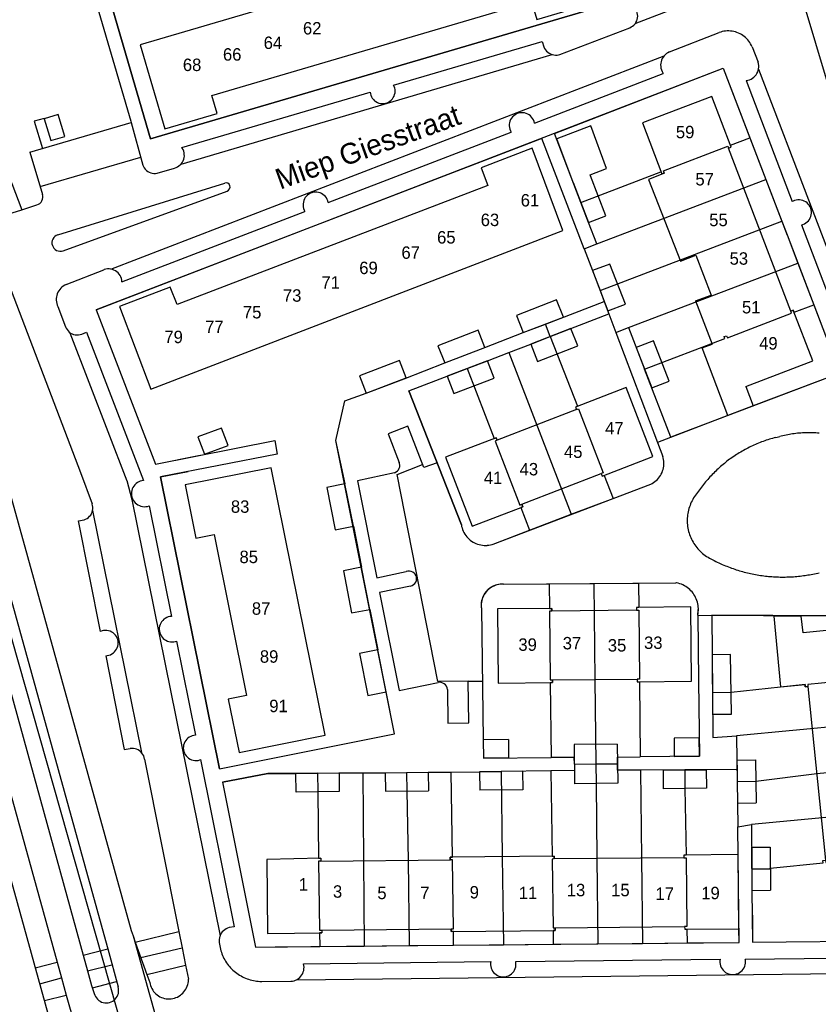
# Model space of a CAD drawing. Extents: x 123992 to 125854, y 449108 to 451911.
# Tile 132 of 175: x 125510 to 125607, y 450776 to 450895. Entities that reach past the tile are written whole.
import ezdxf
from ezdxf.enums import TextEntityAlignment as Align

# ---------------------------------------------------------------- set-up
doc = ezdxf.new("R2010")
doc.units = 0
for name, color, linetype in [('DEFAULT_113', 2, 'CONTINUOUS'), ('DEFAULT_117', 3, 'CONTINUOUS'), ('DEFAULT_21', 8, 'CONTINUOUS'), ('DEFAULT_22', 8, 'CONTINUOUS'), ('DEFAULT_4', 1, 'CONTINUOUS'), ('DEFAULT_99', 9, 'CONTINUOUS')]:
    doc.layers.add(name, color=color, linetype=linetype)

msp = doc.modelspace()

# ---------------------------------------------------------------- linework, layer by layer
at = {"layer": 'DEFAULT_21'}
for points in [[(125521.135, 450897.736), (125576.198, 450913.981), (125581.285, 450896.386), (125526.236, 450880.182), (125521.135, 450897.736)], [(125578.177, 450872.531), (125574.983, 450880.835), (125595.37, 450888.721), (125598.577, 450880.339)], [(125578.575, 450866.929), (125573.479, 450880.253), (125519.676, 450859.571), (125526.828, 450840.938), (125541.248, 450843.793), (125541.529, 450842.15), (125527.46, 450839.379), (125534.573, 450804.133), (125555.669, 450808.379), (125548.609, 450843.772), (125549.692, 450848.584), (125552.253, 450849.492), (125556.844, 450851.241), (125561.76, 450853.145), (125566.61, 450855.009), (125571.227, 450856.805), (125573.915, 450857.836)], [(125578.177, 450872.531), (125587.846, 450876.231), (125587.942, 450875.976), (125588.25, 450876.094), (125588.153, 450876.348), (125595.921, 450879.322), (125596.018, 450879.069), (125596.326, 450879.186), (125596.229, 450879.44), (125598.577, 450880.339)], [(125598.577, 450880.339), (125600.508, 450875.29)], [(125580.107, 450867.513), (125600.508, 450875.29)], [(125600.508, 450875.29), (125602.437, 450870.247)], [(125580.107, 450867.513), (125579.113, 450870.097), (125578.177, 450872.531)], [(125580.504, 450861.885), (125602.437, 450870.247)], [(125602.437, 450870.247), (125603.067, 450868.601), (125604.365, 450865.202)], [(125578.575, 450866.929), (125580.107, 450867.513)], [(125578.575, 450866.929), (125580.504, 450861.885)], [(125583.953, 450857.421), (125604.365, 450865.202)], [(125604.365, 450865.202), (125606.288, 450860.166)], [(125580.504, 450861.885), (125581.011, 450860.559)], [(125573.915, 450857.836), (125581.011, 450860.559)], [(125581.011, 450860.559), (125581.566, 450859.09)], [(125585.884, 450852.39), (125595.56, 450856.078), (125595.467, 450856.32), (125595.775, 450856.438), (125595.868, 450856.195), (125603.617, 450859.148), (125603.52, 450859.403), (125603.828, 450859.521), (125603.926, 450859.266), (125606.288, 450860.166)], [(125606.288, 450860.166), (125609.436, 450851.919), (125589.039, 450844.172), (125585.884, 450852.39)], [(125574.497, 450856.338), (125581.566, 450859.09)], [(125581.566, 450859.09), (125582.418, 450856.836)], [(125574.497, 450856.338), (125573.915, 450857.836)], [(125582.418, 450856.836), (125583.953, 450857.421)], [(125582.418, 450856.836), (125587.434, 450843.563), (125588.084, 450841.846)], [(125583.953, 450857.421), (125585.884, 450852.39)], [(125569.497, 450854.397), (125572.143, 450855.422), (125574.497, 450856.338)], [(125574.497, 450856.338), (125577.77, 450847.91), (125577.528, 450847.816), (125577.647, 450847.507), (125577.89, 450847.601), (125580.878, 450839.879), (125580.635, 450839.785), (125580.754, 450839.478), (125580.997, 450839.571), (125582.074, 450836.791)], [(125564.466, 450852.464), (125566.903, 450853.393), (125569.497, 450854.397)], [(125569.497, 450854.397), (125577.032, 450834.873)], [(125563.757, 450833.614), (125557.417, 450849.779), (125564.466, 450852.464)], [(125564.466, 450852.464), (125567.725, 450844.032), (125567.964, 450844.124), (125568.082, 450843.816), (125567.845, 450843.724), (125570.829, 450835.997), (125571.071, 450836.091), (125571.19, 450835.784), (125570.947, 450835.69), (125572, 450832.958)], [(125586.613, 450838.518), (125586.791, 450838.609), (125586.962, 450838.712), (125587.125, 450838.828), (125587.28, 450838.955), (125587.425, 450839.093), (125587.559, 450839.241), (125587.682, 450839.398), (125587.794, 450839.564), (125587.893, 450839.738), (125587.98, 450839.918), (125588.053, 450840.104), (125588.113, 450840.295), (125588.158, 450840.49), (125588.19, 450840.687), (125588.207, 450840.886), (125588.209, 450841.086), (125588.197, 450841.286), (125588.171, 450841.484), (125588.13, 450841.68), (125588.084, 450841.846)], [(125582.074, 450836.791), (125586.613, 450838.518)], [(125577.032, 450834.873), (125582.074, 450836.791)], [(125572, 450832.958), (125577.032, 450834.873)], [(125563.757, 450833.614), (125563.794, 450833.417), (125563.843, 450833.224), (125563.906, 450833.034), (125563.982, 450832.849), (125564.071, 450832.67), (125564.171, 450832.497), (125564.283, 450832.331), (125564.406, 450832.173), (125564.539, 450832.024), (125564.683, 450831.885), (125564.835, 450831.756), (125564.996, 450831.637), (125565.165, 450831.53), (125565.341, 450831.434), (125565.522, 450831.351), (125565.709, 450831.28), (125565.901, 450831.222), (125566.096, 450831.178), (125566.293, 450831.147), (125566.492, 450831.129), (125566.692, 450831.125), (125566.892, 450831.135), (125567.091, 450831.158), (125567.287, 450831.195), (125567.481, 450831.245), (125567.584, 450831.278)], [(125567.584, 450831.278), (125572, 450832.958)], [(125568.83, 450826.435), (125568.63, 450826.438), (125568.431, 450826.424), (125568.233, 450826.396), (125568.038, 450826.352), (125567.847, 450826.292), (125567.661, 450826.218), (125567.482, 450826.13), (125567.31, 450826.028), (125567.146, 450825.913), (125566.992, 450825.785), (125566.849, 450825.646), (125566.717, 450825.496), (125566.597, 450825.336), (125566.49, 450825.167), (125566.396, 450824.99), (125566.317, 450824.807), (125566.252, 450824.618), (125566.202, 450824.424), (125566.167, 450824.227), (125566.148, 450824.028), (125566.145, 450823.828), (125566.157, 450823.629), (125566.17, 450823.524)], [(125568.83, 450826.435), (125574.369, 450826.481)], [(125574.369, 450826.481), (125579.751, 450826.526)], [(125574.369, 450826.481), (125574.4, 450823.51), (125574.66, 450823.513), (125574.664, 450823.184), (125574.403, 450823.181), (125574.488, 450814.878), (125574.747, 450814.881), (125574.751, 450814.551), (125574.491, 450814.548), (125574.583, 450805.508)], [(125579.751, 450826.526), (125585.138, 450826.571)], [(125579.751, 450826.526), (125579.867, 450814.934), (125579.995, 450804.739)], [(125585.138, 450826.571), (125585.167, 450823.623), (125584.908, 450823.62), (125584.911, 450823.289), (125585.171, 450823.292), (125585.254, 450814.989), (125584.994, 450814.986), (125584.997, 450814.657), (125585.257, 450814.66), (125585.347, 450805.581)], [(125585.138, 450826.571), (125589.646, 450826.608)], [(125592.284, 450822.694), (125592.323, 450822.89), (125592.349, 450823.088), (125592.363, 450823.288), (125592.365, 450823.488), (125592.354, 450823.688), (125592.332, 450823.886), (125592.296, 450824.083), (125592.249, 450824.277), (125592.19, 450824.468), (125592.119, 450824.655), (125592.037, 450824.838), (125591.943, 450825.014), (125591.839, 450825.185), (125591.725, 450825.349), (125591.6, 450825.506), (125591.466, 450825.654), (125591.324, 450825.794), (125591.172, 450825.925), (125591.013, 450826.046), (125590.847, 450826.157), (125590.674, 450826.258), (125590.496, 450826.348), (125590.312, 450826.426), (125590.123, 450826.494), (125589.931, 450826.549), (125589.736, 450826.592), (125589.646, 450826.608)], [(125566.17, 450823.524), (125566.401, 450807.652), (125566.424, 450805.433), (125574.583, 450805.508)], [(125592.284, 450822.694), (125592.396, 450814.734), (125592.491, 450805.661), (125585.347, 450805.581)], [(125616.843, 450815.415), (125616.126, 450822.581), (125594.011, 450822.686), (125594.073, 450813.338)], [(125616.843, 450815.415), (125614.155, 450815.159), (125614.181, 450814.9), (125613.853, 450814.867), (125613.826, 450815.128), (125605.57, 450814.343), (125605.596, 450814.087), (125605.269, 450814.053), (125605.243, 450814.311), (125596.319, 450813.366), (125594.073, 450813.338)], [(125594.073, 450813.338), (125594.11, 450807.948), (125596.985, 450808.12)], [(125617.38, 450810.047), (125596.985, 450808.12)], [(125596.985, 450808.12), (125597.029, 450805.21), (125597.046, 450804.048)], [(125577.396, 450804.708), (125577.386, 450805.534), (125574.583, 450805.508)], [(125582.611, 450804.771), (125582.602, 450805.55), (125585.347, 450805.581)], [(125577.396, 450804.708), (125577.405, 450803.961), (125574.557, 450803.92)], [(125577.396, 450804.708), (125579.995, 450804.739)], [(125579.995, 450804.739), (125582.611, 450804.771)], [(125579.995, 450804.739), (125580.024, 450802.379), (125580.105, 450793.312), (125580.241, 450783.021)], [(125585.39, 450804.005), (125582.621, 450803.995), (125582.611, 450804.771)], [(125597.067, 450802.617), (125599.296, 450802.65), (125606.661, 450803.601), (125617.919, 450804.664)], [(125546.389, 450803.621), (125543.791, 450803.585), (125540.415, 450803.586), (125534.907, 450802.526), (125538.897, 450782.624), (125546.657, 450782.702)], [(125546.389, 450803.621), (125548.986, 450803.656), (125551.848, 450803.669)], [(125546.389, 450803.621), (125546.425, 450801.378), (125546.516, 450793.345), (125546.776, 450793.35), (125546.783, 450792.989), (125546.521, 450792.986), (125546.631, 450784.667), (125546.897, 450784.67), (125546.901, 450784.335), (125546.635, 450784.332), (125546.657, 450782.702)], [(125551.848, 450803.669), (125554.561, 450803.681), (125557.155, 450803.705)], [(125551.848, 450803.669), (125552.023, 450782.753)], [(125557.155, 450803.705), (125559.755, 450803.729), (125562.547, 450803.759)], [(125557.155, 450803.705), (125557.18, 450801.468), (125557.336, 450793.104), (125557.447, 450782.805)], [(125562.82, 450782.856), (125562.798, 450784.515), (125562.539, 450784.512), (125562.543, 450784.838), (125562.794, 450784.841), (125562.685, 450793.162), (125562.424, 450793.159), (125562.421, 450793.486), (125562.68, 450793.488), (125562.547, 450803.759)], [(125562.547, 450803.759), (125565.959, 450803.796), (125568.554, 450803.833)], [(125574.557, 450803.92), (125568.554, 450803.833)], [(125568.554, 450803.833), (125568.701, 450793.542), (125568.84, 450782.913)], [(125574.557, 450803.92), (125574.702, 450793.595), (125574.962, 450793.597), (125574.965, 450793.265), (125574.707, 450793.263), (125574.823, 450784.941), (125575.075, 450784.944), (125575.087, 450784.641), (125574.827, 450784.638), (125574.85, 450782.97)], [(125590.721, 450804.025), (125585.39, 450804.005)], [(125585.39, 450804.005), (125585.503, 450793.36), (125585.612, 450783.073)], [(125590.721, 450804.025), (125590.743, 450801.778), (125590.88, 450793.737), (125590.62, 450793.735), (125590.623, 450793.405), (125590.884, 450793.407), (125590.981, 450785.104), (125590.711, 450785.101), (125590.725, 450784.777), (125590.985, 450784.779), (125591.006, 450783.124)], [(125597.046, 450804.048), (125590.721, 450804.025)], [(125597.046, 450804.048), (125597.067, 450802.617)], [(125597.067, 450802.617), (125597.105, 450800.017), (125597.132, 450797.153)], [(125618.458, 450799.281), (125598.763, 450797.421)], [(125597.132, 450797.153), (125598.763, 450797.421)], [(125598.763, 450797.421), (125598.808, 450792.064)], [(125591.006, 450783.124), (125597.282, 450783.185), (125597.132, 450797.153)], [(125598.808, 450792.064), (125601.048, 450792.082), (125601.047, 450792.164), (125607.428, 450792.812), (125607.402, 450793.071), (125607.727, 450793.104), (125607.753, 450792.845), (125616.009, 450793.683), (125615.983, 450793.941), (125616.312, 450793.975), (125616.338, 450793.716), (125618.988, 450793.982)], [(125598.808, 450792.064), (125598.829, 450789.464), (125598.92, 450783.204), (125615.189, 450783.374)], [(125562.82, 450782.856), (125568.84, 450782.913)], [(125568.84, 450782.913), (125574.85, 450782.97)], [(125574.85, 450782.97), (125580.241, 450783.021)], [(125580.241, 450783.021), (125585.612, 450783.073)], [(125585.612, 450783.073), (125591.006, 450783.124)], [(125546.657, 450782.702), (125552.023, 450782.753)], [(125552.023, 450782.753), (125557.447, 450782.805)], [(125557.447, 450782.805), (125562.82, 450782.856)]]:
    msp.add_lwpolyline(points, dxfattribs=at)
at = {"layer": 'DEFAULT_22'}
msp.add_lwpolyline([(125487.595, 450898.265), (125487.603, 450898.236), (125505.144, 450834.942), (125536.54, 450724.472), (125544.482, 450696.242)], dxfattribs=at)
at = {"layer": 'DEFAULT_4'}
for points in [[(125579.156, 450896.443), (125576.178, 450906.6), (125524.995, 450891.546), (125527.978, 450881.413), (125534.284, 450883.258), (125533.654, 450885.436), (125572.227, 450896.762), (125572.862, 450894.594), (125579.156, 450896.443)], [(125606.179, 450853.404), (125603.828, 450859.521), (125603.52, 450859.403), (125596.018, 450879.069), (125596.326, 450879.186), (125593.987, 450885.304), (125585.629, 450882.121), (125587.942, 450875.976), (125588.25, 450876.094), (125588.271, 450876.038)], [(125515.891, 450880.495), (125515.097, 450883.133), (125513.398, 450882.627), (125514.2, 450880.017), (125515.891, 450880.495)], [(125579.337, 450875.753), (125579.296, 450875.859), (125581.291, 450876.639), (125579.376, 450881.773), (125575.268, 450880.198)], [(125577.247, 450874.949), (125575.268, 450880.198)], [(125576.017, 450869.132), (125572.289, 450879.056), (125566.149, 450876.702), (125566.938, 450874.568), (125529.438, 450860.194), (125528.624, 450862.313), (125522.496, 450859.949), (125526.285, 450849.976), (125576.017, 450869.132)], [(125581.191, 450870.899), (125579.337, 450875.753)], [(125588.271, 450876.038), (125586.345, 450875.284), (125590.202, 450865.445)], [(125577.247, 450874.949), (125579.113, 450870.097), (125581.191, 450870.899)], [(125590.202, 450865.445), (125592.049, 450866.169)], [(125592.049, 450866.169), (125593.896, 450861.344)], [(125583.56, 450860.224), (125581.698, 450865.086), (125579.604, 450864.295), (125581.441, 450859.435), (125583.56, 450860.224)], [(125576.085, 450858.676), (125575.262, 450860.756), (125570.396, 450858.882), (125571.227, 450856.805), (125576.085, 450858.676)], [(125592.041, 450860.631), (125593.896, 450861.344)], [(125592.041, 450860.631), (125594.044, 450855.421)], [(125566.61, 450855.009), (125565.791, 450857.1), (125560.932, 450855.226), (125561.76, 450853.145), (125566.61, 450855.009)], [(125577.799, 450855.221), (125576.988, 450857.308), (125572.143, 450855.422), (125572.955, 450853.336), (125577.799, 450855.221)], [(125588.827, 450850.957), (125586.969, 450855.812), (125584.879, 450855.009), (125586.742, 450850.156), (125588.827, 450850.957)], [(125595.916, 450846.784), (125592.812, 450854.958), (125594.044, 450855.421)], [(125557.105, 450851.341), (125556.303, 450853.432), (125551.449, 450851.572), (125552.253, 450849.492), (125557.105, 450851.341)], [(125567.7, 450851.301), (125566.903, 450853.393), (125562.046, 450851.543), (125562.843, 450849.451), (125567.7, 450851.301)], [(125598.089, 450850.322), (125606.179, 450853.404)], [(125586.859, 450841.838), (125583.638, 450850.191), (125577.528, 450847.816), (125577.647, 450847.508), (125568.082, 450843.816), (125567.964, 450844.124), (125561.847, 450841.768), (125565.069, 450833.425), (125571.19, 450835.784), (125571.071, 450836.091), (125580.635, 450839.786), (125580.754, 450839.478), (125586.859, 450841.838)], [(125598.089, 450850.322), (125598.992, 450847.953)], [(125598.992, 450847.953), (125595.916, 450846.784)], [(125535.595, 450843.192), (125534.809, 450845.285), (125531.934, 450844.218), (125532.747, 450842.12), (125535.595, 450843.192)], [(125547.334, 450808.203), (125540.812, 450840.495), (125530.42, 450838.413), (125531.699, 450831.983), (125533.913, 450832.429), (125537.819, 450813.011), (125535.614, 450812.568), (125536.949, 450806.118), (125547.334, 450808.203)], [(125550.72, 450833.448), (125549.703, 450838.545), (125547.507, 450838.101), (125548.535, 450833.004), (125550.72, 450833.448)], [(125552.708, 450823.396), (125551.719, 450828.489), (125549.521, 450828.066), (125550.503, 450822.964), (125552.708, 450823.396)], [(125591.46, 450823.688), (125584.908, 450823.62), (125584.911, 450823.29), (125574.664, 450823.184), (125574.66, 450823.513), (125568.109, 450823.445)], [(125568.109, 450823.445), (125568.21, 450814.483)], [(125591.556, 450814.725), (125591.46, 450823.688)], [(125613.502, 450821.418), (125605.003, 450820.547), (125604.784, 450822.562), (125601.459, 450822.583), (125602.286, 450814.044), (125605.24, 450814.329)], [(125554.676, 450813.437), (125553.664, 450818.524), (125551.472, 450818.087), (125552.485, 450812.984), (125554.676, 450813.437)], [(125596.35, 450810.766), (125596.266, 450817.946), (125594.043, 450817.918), (125594.091, 450810.738)], [(125568.21, 450814.483), (125574.751, 450814.551), (125574.747, 450814.881), (125584.994, 450814.987), (125584.997, 450814.657), (125591.556, 450814.725)], [(125605.24, 450814.329), (125605.269, 450814.053), (125605.596, 450814.087), (125607.727, 450793.104)], [(125594.091, 450810.738), (125596.35, 450810.766)], [(125592.466, 450807.903), (125589.428, 450807.862), (125589.453, 450805.627)], [(125589.453, 450805.627), (125592.491, 450805.661), (125592.466, 450807.903)], [(125569.433, 450807.686), (125566.397, 450807.658), (125566.424, 450805.433)], [(125569.433, 450807.686), (125569.453, 450805.461), (125566.424, 450805.433)], [(125582.583, 450807.107), (125577.367, 450807.07), (125577.424, 450802.348)], [(125582.583, 450807.133), (125582.64, 450802.411)], [(125597.029, 450805.209), (125599.258, 450805.243), (125599.334, 450800.05)], [(125597.029, 450805.21), (125597.105, 450800.017), (125599.334, 450800.05)], [(125543.794, 450803.583), (125548.989, 450803.657), (125549.025, 450801.415)], [(125549.025, 450801.415), (125543.826, 450801.341), (125543.794, 450803.583)], [(125554.56, 450803.682), (125559.755, 450803.739), (125559.78, 450801.497)], [(125554.56, 450803.682), (125554.585, 450801.44), (125559.78, 450801.497)], [(125571.154, 450803.871), (125565.959, 450803.796), (125565.988, 450801.554)], [(125571.154, 450803.871), (125571.187, 450801.629), (125565.991, 450801.554)], [(125588.14, 450804.016), (125593.321, 450804.035), (125593.343, 450801.804)], [(125593.343, 450801.804), (125588.162, 450801.753), (125588.14, 450804.016)], [(125582.64, 450802.411), (125577.424, 450802.348)], [(125597.169, 450793.793), (125590.62, 450793.735), (125590.623, 450793.405), (125574.965, 450793.266), (125574.962, 450793.597), (125562.421, 450793.486)], [(125597.267, 450784.836), (125597.169, 450793.793)], [(125598.786, 450794.672), (125601.026, 450794.689), (125601.069, 450789.482)], [(125598.786, 450794.672), (125598.829, 450789.464), (125601.069, 450789.482)], [(125546.776, 450793.35), (125540.259, 450793.219), (125540.351, 450784.267), (125546.896, 450784.34), (125546.9, 450784.34)], [(125540.259, 450793.219), (125540.351, 450784.267)], [(125546.776, 450793.35), (125546.783, 450792.995)], [(125546.783, 450792.995), (125562.453, 450793.159)], [(125562.421, 450793.486), (125562.424, 450793.159)], [(125546.897, 450784.67), (125562.543, 450784.839)], [(125546.897, 450784.67), (125546.9, 450784.34)], [(125546.9, 450784.34), (125546.901, 450784.335)], [(125562.543, 450784.839), (125562.539, 450784.512), (125575.087, 450784.641), (125575.075, 450784.944), (125590.711, 450785.102), (125590.725, 450784.777), (125597.267, 450784.836)]]:
    msp.add_lwpolyline(points, dxfattribs=at)
at = {"layer": 'DEFAULT_99'}
for points in [[(125551.097, 450906.581), (125566.509, 450911.217), (125566.158, 450912.472), (125519.122, 450898.562), (125523.862, 450882.343), (125523.904, 450882.187)], [(125495.304, 450912.145), (125510.714, 450871.65)], [(125490.603, 450910.925), (125508.137, 450865.26), (125517.802, 450839.924), (125519.177, 450836.151)], [(125480.431, 450906.778), (125482.072, 450899.979), (125490.532, 450869.044), (125514.965, 450780.828)], [(125477.467, 450906.167), (125514.379, 450772.736)], [(125491.206, 450902.745), (125492.471, 450897.912), (125523.892, 450784.64), (125524.125, 450783.989)], [(125603.633, 450901.33), (125620.796, 450844.058)], [(125584.754, 450894.128), (125601.38, 450900.544)], [(125485.732, 450898.974), (125506.129, 450825.061), (125518.106, 450781.658)], [(125488.694, 450899.327), (125520.993, 450782.703), (125521.07, 450782.417)], [(125526.101, 450899.183), (125521.135, 450897.736), (125526.236, 450880.182)], [(125526.236, 450880.182), (125581.281, 450896.385), (125580.946, 450897.403), (125583.791, 450898.541), (125583.843, 450898.384)], [(125584.089, 450893.616), (125584.269, 450893.703), (125584.436, 450893.812), (125584.588, 450893.943), (125584.721, 450894.092), (125584.833, 450894.257), (125584.923, 450894.436), (125584.988, 450894.624), (125585.029, 450894.82), (125585.043, 450895.019), (125585.031, 450895.219), (125584.994, 450895.415), (125584.94, 450895.581)], [(125575.644, 450890.379), (125584.089, 450893.616)], [(125588.878, 450890.685), (125594.884, 450893.026)], [(125598.852, 450891.296), (125598.771, 450891.479), (125598.678, 450891.656), (125598.573, 450891.826), (125598.458, 450891.99), (125598.333, 450892.146), (125598.198, 450892.293), (125598.054, 450892.432), (125597.901, 450892.56), (125597.74, 450892.679), (125597.572, 450892.787), (125597.397, 450892.884), (125597.216, 450892.97), (125597.03, 450893.043), (125596.84, 450893.105), (125596.646, 450893.154), (125596.449, 450893.191), (125596.251, 450893.215), (125596.051, 450893.226), (125595.851, 450893.224), (125595.652, 450893.209), (125595.454, 450893.181), (125595.258, 450893.141), (125595.065, 450893.088), (125594.884, 450893.026)], [(125555.586, 450886.693), (125573.496, 450891.963), (125573.718, 450891.301)], [(125573.718, 450891.301), (125573.804, 450891.12), (125573.912, 450890.952), (125574.04, 450890.799), (125574.187, 450890.663), (125574.349, 450890.547), (125574.526, 450890.453), (125574.712, 450890.381), (125574.906, 450890.334), (125575.105, 450890.312), (125575.305, 450890.314), (125575.503, 450890.343), (125575.644, 450890.379)], [(125598.852, 450891.296), (125599.601, 450889.441)], [(125521.452, 450864.473), (125588.226, 450890.205)], [(125529.923, 450877.136), (125574.736, 450890.365)], [(125588.878, 450890.685), (125588.699, 450890.597), (125588.531, 450890.488), (125588.376, 450890.362), (125588.237, 450890.218), (125588.116, 450890.059), (125588.013, 450889.888), (125587.931, 450889.706), (125587.87, 450889.515), (125587.831, 450889.319), (125587.815, 450889.12), (125587.822, 450888.92), (125587.852, 450888.722), (125587.904, 450888.529), (125587.978, 450888.344), (125588.073, 450888.168), (125588.123, 450888.091)], [(125519.674, 450859.577), (125595.37, 450888.721)], [(125595.37, 450888.721), (125603.103, 450868.58)], [(125598.157, 450887.242), (125598.353, 450887.28), (125598.544, 450887.339), (125598.727, 450887.421), (125598.899, 450887.522), (125599.058, 450887.643), (125599.202, 450887.782), (125599.33, 450887.936), (125599.439, 450888.103), (125599.528, 450888.282), (125599.596, 450888.47), (125599.641, 450888.665), (125599.664, 450888.863), (125599.665, 450889.063), (125599.642, 450889.262), (125599.601, 450889.441)], [(125572.581, 450882.112), (125588.123, 450888.091)], [(125599.632, 450888.621), (125612.731, 450854.32)], [(125552.742, 450885.845), (125552.772, 450885.647), (125552.828, 450885.455), (125552.908, 450885.272), (125553.012, 450885.102), (125553.137, 450884.946), (125553.282, 450884.808), (125553.443, 450884.691), (125553.619, 450884.595), (125553.806, 450884.524), (125554, 450884.478), (125554.199, 450884.458), (125554.399, 450884.464), (125554.596, 450884.496), (125554.787, 450884.554), (125554.969, 450884.637), (125555.139, 450884.743), (125555.293, 450884.87), (125555.429, 450885.016), (125555.544, 450885.179), (125555.637, 450885.356), (125555.706, 450885.544), (125555.75, 450885.739), (125555.768, 450885.938), (125555.759, 450886.138), (125555.724, 450886.334), (125555.664, 450886.525), (125555.586, 450886.693)], [(125598.157, 450887.242), (125603.696, 450872.619)], [(125530.009, 450879.174), (125552.742, 450885.845)], [(125572.581, 450882.112), (125572.53, 450882.305), (125572.454, 450882.49), (125572.356, 450882.664), (125572.235, 450882.823), (125572.095, 450882.966), (125571.937, 450883.089), (125571.765, 450883.19), (125571.581, 450883.269), (125571.389, 450883.323), (125571.191, 450883.351), (125570.991, 450883.354), (125570.793, 450883.331), (125570.599, 450883.282), (125570.413, 450883.209), (125570.238, 450883.112), (125570.077, 450882.993), (125569.933, 450882.854), (125569.809, 450882.698), (125569.705, 450882.527), (125569.624, 450882.345), (125569.568, 450882.153), (125569.537, 450881.955), (125569.532, 450881.755), (125569.553, 450881.557), (125569.6, 450881.362), (125569.671, 450881.176), (125569.764, 450881.003)], [(125511.675, 450878.591), (125523.904, 450882.187)], [(125513.412, 450882.653), (125512.191, 450882.336), (125513.192, 450879.02)], [(125523.904, 450882.187), (125525.308, 450877.006)], [(125547.689, 450872.518), (125569.764, 450881.003)], [(125511.675, 450878.591), (125513.196, 450873.49)], [(125512.907, 450874.441), (125525.049, 450877.993)], [(125529.135, 450876.679), (125529.325, 450876.742), (125529.505, 450876.829), (125529.673, 450876.937), (125529.826, 450877.065), (125529.962, 450877.212), (125530.079, 450877.374), (125530.174, 450877.55), (125530.247, 450877.736), (125530.296, 450877.93), (125530.32, 450878.128), (125530.319, 450878.328), (125530.294, 450878.526), (125530.244, 450878.72), (125530.17, 450878.905), (125530.073, 450879.081), (125530.009, 450879.174)], [(125525.302, 450877.039), (125525.378, 450876.854), (125525.478, 450876.681), (125525.6, 450876.523), (125525.742, 450876.382), (125525.901, 450876.261), (125526.075, 450876.163), (125526.26, 450876.088), (125526.454, 450876.039), (125526.652, 450876.015), (125526.852, 450876.019), (125527.05, 450876.048), (125527.058, 450876.05)], [(125527.058, 450876.05), (125529.135, 450876.679)], [(125515.038, 450868.615), (125535.188, 450874.866)], [(125535.496, 450873.9), (125535.669, 450873.999), (125535.79, 450874.156), (125535.842, 450874.348), (125535.815, 450874.545), (125535.716, 450874.717), (125535.558, 450874.837), (125535.365, 450874.887), (125535.188, 450874.866)], [(125512.533, 450872.224), (125512.717, 450872.302), (125512.882, 450872.415), (125513.021, 450872.558), (125513.13, 450872.725), (125513.203, 450872.911), (125513.239, 450873.107), (125513.235, 450873.307), (125513.196, 450873.49)], [(125515.68, 450866.689), (125535.496, 450873.9)], [(125547.689, 450872.518), (125547.64, 450872.712), (125547.565, 450872.897), (125547.468, 450873.072), (125547.348, 450873.232), (125547.209, 450873.375), (125547.052, 450873.499), (125546.88, 450873.602), (125546.697, 450873.681), (125546.505, 450873.736), (125546.307, 450873.765), (125546.107, 450873.768), (125545.909, 450873.746), (125545.715, 450873.698), (125545.529, 450873.625), (125545.354, 450873.528), (125545.193, 450873.409), (125545.049, 450873.271), (125544.924, 450873.115), (125544.82, 450872.944), (125544.74, 450872.761), (125544.684, 450872.569), (125544.653, 450872.372), (125544.649, 450872.172), (125544.67, 450871.973), (125544.717, 450871.779), (125544.789, 450871.593), (125544.878, 450871.427)], [(125510.714, 450871.65), (125512.533, 450872.224)], [(125604.801, 450869.82), (125604.994, 450869.873), (125605.178, 450869.951), (125605.35, 450870.053), (125605.507, 450870.176), (125605.648, 450870.318), (125605.768, 450870.478), (125605.866, 450870.652), (125605.941, 450870.837), (125605.991, 450871.03), (125606.016, 450871.229), (125606.014, 450871.429), (125605.986, 450871.627), (125605.932, 450871.819), (125605.854, 450872.003), (125605.753, 450872.175), (125605.63, 450872.333), (125605.487, 450872.473), (125605.327, 450872.593), (125605.153, 450872.691), (125604.968, 450872.766), (125604.774, 450872.816), (125604.576, 450872.84), (125604.376, 450872.838), (125604.178, 450872.81), (125603.986, 450872.756), (125603.802, 450872.678), (125603.696, 450872.619)], [(125509.547, 450871.283), (125510.714, 450871.65)], [(125510.714, 450871.65), (125510.722, 450871.63)], [(125522.789, 450862.957), (125544.878, 450871.427)], [(125604.801, 450869.82), (125610.717, 450854.281)], [(125515.038, 450868.615), (125514.855, 450868.535), (125514.691, 450868.42), (125514.553, 450868.276), (125514.446, 450868.108), (125514.374, 450867.922), (125514.34, 450867.725), (125514.345, 450867.525), (125514.389, 450867.33), (125514.47, 450867.148), (125514.585, 450866.985), (125514.73, 450866.848), (125514.899, 450866.741), (125515.086, 450866.67), (125515.282, 450866.637), (125515.482, 450866.643), (125515.677, 450866.688), (125515.68, 450866.689)], [(125603.067, 450868.601), (125609.436, 450851.919), (125598.992, 450847.953)], [(125516.057, 450862.629), (125520.609, 450864.395)], [(125522.789, 450862.957), (125522.768, 450863.156), (125522.723, 450863.351), (125522.655, 450863.538), (125522.563, 450863.716), (125522.45, 450863.881), (125522.318, 450864.03), (125522.168, 450864.163), (125522.002, 450864.275), (125521.824, 450864.366), (125521.637, 450864.434), (125521.442, 450864.479), (125521.243, 450864.499), (125521.043, 450864.494), (125520.845, 450864.465), (125520.653, 450864.411), (125520.609, 450864.395)], [(125516.057, 450862.629), (125515.878, 450862.54), (125515.709, 450862.433), (125515.551, 450862.311), (125515.406, 450862.173), (125515.276, 450862.021), (125515.161, 450861.857), (125515.064, 450861.683), (125514.984, 450861.5), (125514.923, 450861.309), (125514.881, 450861.114), (125514.858, 450860.915), (125514.856, 450860.715), (125514.873, 450860.516), (125514.911, 450860.32), (125514.967, 450860.128), (125515.033, 450859.964)], [(125515.033, 450859.964), (125515.985, 450857.523)], [(125519.674, 450859.577), (125519.676, 450859.571)], [(125519.676, 450859.571), (125526.828, 450840.938), (125532.22, 450842.012)], [(125515.985, 450857.523), (125516.06, 450857.338), (125516.16, 450857.165), (125516.283, 450857.007), (125516.426, 450856.868), (125516.587, 450856.749), (125516.763, 450856.654), (125516.95, 450856.584), (125517.145, 450856.54), (125517.344, 450856.524), (125517.544, 450856.535), (125517.74, 450856.573), (125517.929, 450856.638), (125517.935, 450856.641)], [(125516.51, 450856.784), (125523.368, 450838.912)], [(125517.935, 450856.641), (125518.509, 450856.872), (125525.398, 450838.96)], [(125549.716, 450838.548), (125548.609, 450843.772), (125549.692, 450848.584), (125552.258, 450849.499)], [(125557.42, 450849.776), (125563.757, 450833.614)], [(125595.916, 450846.784), (125587.434, 450843.563), (125588.084, 450841.846)], [(125560.84, 450841.082), (125559.242, 450840.52), (125557.288, 450845.506), (125554.923, 450844.596), (125556.265, 450841.116)], [(125606.935, 450844.665), (125606.736, 450844.682), (125606.536, 450844.696), (125606.337, 450844.707), (125606.137, 450844.715), (125605.937, 450844.72), (125605.737, 450844.722), (125605.537, 450844.721), (125605.337, 450844.717), (125605.137, 450844.71), (125604.937, 450844.699), (125604.738, 450844.686), (125604.538, 450844.67), (125604.339, 450844.651), (125604.141, 450844.628), (125603.942, 450844.603), (125603.744, 450844.575), (125603.547, 450844.544), (125603.35, 450844.51), (125603.153, 450844.472), (125602.957, 450844.432), (125602.762, 450844.389), (125602.567, 450844.343), (125602.373, 450844.294), (125602.202, 450844.248)], [(125601.71, 450844.149), (125601.517, 450844.098), (125601.324, 450844.045), (125601.132, 450843.989), (125600.94, 450843.931), (125600.75, 450843.87), (125600.56, 450843.807), (125600.371, 450843.742), (125600.183, 450843.675), (125599.995, 450843.605), (125599.809, 450843.533), (125599.623, 450843.459), (125599.438, 450843.382), (125599.254, 450843.303), (125599.072, 450843.222), (125598.89, 450843.139), (125598.709, 450843.053), (125598.529, 450842.965), (125598.351, 450842.875), (125598.173, 450842.783), (125597.997, 450842.689), (125597.822, 450842.592), (125597.648, 450842.494), (125597.475, 450842.393), (125597.303, 450842.29), (125597.133, 450842.185), (125596.964, 450842.078), (125596.797, 450841.969), (125596.63, 450841.858), (125596.465, 450841.745), (125596.302, 450841.629), (125596.14, 450841.512), (125595.979, 450841.393), (125595.82, 450841.272), (125595.663, 450841.149), (125595.506, 450841.024), (125595.352, 450840.897), (125595.199, 450840.768), (125595.047, 450840.637), (125594.898, 450840.505), (125594.75, 450840.37), (125594.603, 450840.234), (125594.458, 450840.096), (125594.315, 450839.957), (125594.174, 450839.815), (125594.034, 450839.672), (125593.896, 450839.527), (125593.76, 450839.38), (125593.626, 450839.232), (125593.493, 450839.082), (125593.363, 450838.931), (125593.234, 450838.778), (125593.107, 450838.623), (125592.982, 450838.467), (125592.859, 450838.309), (125592.738, 450838.15), (125592.619, 450837.989), (125592.502, 450837.827), (125592.387, 450837.664), (125592.274, 450837.499), (125592.272, 450837.496)], [(125601.71, 450844.149), (125602.202, 450844.248)], [(125586.613, 450838.518), (125586.791, 450838.609), (125586.962, 450838.712), (125587.125, 450838.828), (125587.28, 450838.955), (125587.425, 450839.093), (125587.559, 450839.241), (125587.682, 450839.398), (125587.794, 450839.564), (125587.893, 450839.738), (125587.98, 450839.918), (125588.053, 450840.104), (125588.113, 450840.295), (125588.158, 450840.49), (125588.19, 450840.687), (125588.207, 450840.886), (125588.209, 450841.086), (125588.197, 450841.286), (125588.171, 450841.484), (125588.13, 450841.68), (125588.084, 450841.846)], [(125534.573, 450804.133), (125527.46, 450839.379), (125530.766, 450840.032)], [(125555.696, 450839.899), (125555.877, 450839.983), (125556.036, 450840.103), (125556.166, 450840.255), (125556.26, 450840.431), (125556.315, 450840.623), (125556.327, 450840.822), (125556.297, 450841.02), (125556.265, 450841.116)], [(125564.567, 450814.713), (125560.935, 450814.689), (125555.996, 450839.679), (125559.059, 450840.904)], [(125523.369, 450838.941), (125523.995, 450836.655), (125534.625, 450783.994)], [(125525.398, 450838.96), (125525.2, 450838.932), (125525.007, 450838.879), (125524.823, 450838.802), (125524.65, 450838.702), (125524.49, 450838.582), (125524.347, 450838.442), (125524.223, 450838.286), (125524.119, 450838.115), (125524.038, 450837.932), (125523.98, 450837.741), (125523.947, 450837.544), (125523.939, 450837.344), (125523.956, 450837.145), (125523.998, 450836.95), (125524.065, 450836.761), (125524.154, 450836.582), (125524.266, 450836.416), (125524.397, 450836.266), (125524.546, 450836.133), (125524.711, 450836.02), (125524.889, 450835.928), (125525.077, 450835.86), (125525.272, 450835.816), (125525.471, 450835.797), (125525.67, 450835.803), (125525.868, 450835.834), (125526.06, 450835.89), (125526.093, 450835.902)], [(125555.696, 450839.899), (125551.234, 450838.919), (125553.565, 450827.223), (125557.114, 450827.955)], [(125567.584, 450831.278), (125586.613, 450838.518)], [(125592.272, 450837.496), (125592.145, 450837.342), (125592.024, 450837.183), (125591.909, 450837.019), (125591.8, 450836.851), (125591.698, 450836.679), (125591.603, 450836.503), (125591.514, 450836.324), (125591.433, 450836.141), (125591.358, 450835.956), (125591.291, 450835.767), (125591.232, 450835.576), (125591.179, 450835.383), (125591.134, 450835.188), (125591.097, 450834.992), (125591.067, 450834.794), (125591.045, 450834.595), (125591.031, 450834.396), (125591.024, 450834.196), (125591.025, 450833.996), (125591.034, 450833.796), (125591.051, 450833.597), (125591.075, 450833.398), (125591.107, 450833.201), (125591.146, 450833.005), (125591.193, 450832.811), (125591.248, 450832.618), (125591.31, 450832.428), (125591.379, 450832.24), (125591.455, 450832.055), (125591.539, 450831.874), (125591.629, 450831.695), (125591.726, 450831.521), (125591.83, 450831.35), (125591.94, 450831.183), (125592.057, 450831.021), (125592.18, 450830.863), (125592.309, 450830.71), (125592.444, 450830.562), (125592.584, 450830.42), (125592.73, 450830.283), (125592.881, 450830.152), (125593.037, 450830.026), (125593.197, 450829.907), (125593.362, 450829.794), (125593.532, 450829.688), (125593.705, 450829.588), (125593.882, 450829.495), (125593.935, 450829.469)], [(125518.215, 450834.223), (125518.403, 450834.29), (125518.581, 450834.381), (125518.744, 450834.497), (125518.89, 450834.633), (125519.016, 450834.789), (125519.119, 450834.96), (125519.197, 450835.144), (125519.247, 450835.323)], [(125519.247, 450835.323), (125519.274, 450835.521), (125519.274, 450835.721), (125519.246, 450835.919), (125519.192, 450836.111), (125519.177, 450836.151)], [(125519.247, 450835.323), (125525.137, 450806.116)], [(125526.093, 450835.88), (125528.774, 450822.546)], [(125520.211, 450820.733), (125517.562, 450834.073), (125518.215, 450834.223)], [(125550.724, 450833.455), (125551.718, 450828.494)], [(125563.757, 450833.614), (125563.794, 450833.417), (125563.844, 450833.224), (125563.907, 450833.034), (125563.983, 450832.849), (125564.072, 450832.67), (125564.172, 450832.497), (125564.284, 450832.331), (125564.407, 450832.174), (125564.54, 450832.025), (125564.684, 450831.885), (125564.836, 450831.756), (125564.997, 450831.637), (125565.165, 450831.529), (125565.341, 450831.433), (125565.522, 450831.35), (125565.709, 450831.278), (125565.901, 450831.22), (125566.095, 450831.175), (125566.293, 450831.143), (125566.492, 450831.125), (125566.692, 450831.12), (125566.892, 450831.129), (125567.09, 450831.152), (125567.287, 450831.188), (125567.481, 450831.237), (125567.617, 450831.28)], [(125593.935, 450829.469), (125594.112, 450829.375), (125594.289, 450829.283), (125594.468, 450829.194), (125594.648, 450829.106), (125594.829, 450829.021), (125595.011, 450828.937), (125595.076, 450828.908)], [(125595.076, 450828.908), (125595.259, 450828.827), (125595.443, 450828.748), (125595.627, 450828.671), (125595.813, 450828.596), (125595.999, 450828.523), (125596.186, 450828.452), (125596.374, 450828.383), (125596.562, 450828.317), (125596.751, 450828.252), (125596.941, 450828.189), (125597.132, 450828.129), (125597.323, 450828.07), (125597.515, 450828.014), (125597.708, 450827.96), (125597.901, 450827.908), (125598.094, 450827.858), (125598.289, 450827.81), (125598.483, 450827.764), (125598.678, 450827.72), (125598.874, 450827.679), (125599.07, 450827.639), (125599.267, 450827.602), (125599.464, 450827.567), (125599.661, 450827.534), (125599.858, 450827.503), (125600.056, 450827.475), (125600.255, 450827.448), (125600.453, 450827.424), (125600.652, 450827.402), (125600.851, 450827.382), (125601.05, 450827.364), (125601.249, 450827.349), (125601.449, 450827.335), (125601.649, 450827.324), (125601.849, 450827.315), (125602.048, 450827.308), (125602.248, 450827.304), (125602.448, 450827.301), (125602.648, 450827.301), (125602.848, 450827.303), (125603.048, 450827.307), (125603.248, 450827.313), (125603.448, 450827.322), (125603.648, 450827.332), (125603.847, 450827.345), (125604.047, 450827.36), (125604.246, 450827.378), (125604.445, 450827.397), (125604.644, 450827.419), (125604.842, 450827.442), (125605.041, 450827.468), (125605.239, 450827.496), (125605.436, 450827.527), (125605.592, 450827.552)], [(125557.634, 450826.218), (125557.824, 450826.28), (125557.995, 450826.383), (125558.14, 450826.52), (125558.251, 450826.686), (125558.324, 450826.871), (125558.355, 450827.069), (125558.341, 450827.268), (125558.285, 450827.459), (125558.188, 450827.634), (125558.055, 450827.783), (125557.893, 450827.9), (125557.71, 450827.978), (125557.514, 450828.015), (125557.314, 450828.008), (125557.121, 450827.958), (125557.114, 450827.955)], [(125605.592, 450827.552), (125605.789, 450827.584), (125605.987, 450827.618), (125606.183, 450827.654), (125606.379, 450827.693), (125606.575, 450827.734), (125606.77, 450827.777), (125606.965, 450827.823)], [(125557.635, 450826.218), (125553.893, 450825.454), (125556.242, 450813.614), (125560.962, 450814.583)], [(125568.864, 450826.444), (125568.664, 450826.448), (125568.464, 450826.436), (125568.266, 450826.409), (125568.071, 450826.367), (125567.879, 450826.309), (125567.693, 450826.237), (125567.513, 450826.15), (125567.34, 450826.05), (125567.175, 450825.937), (125567.02, 450825.811), (125566.875, 450825.673), (125566.741, 450825.525), (125566.619, 450825.366), (125566.51, 450825.199), (125566.414, 450825.023), (125566.332, 450824.841), (125566.264, 450824.653), (125566.212, 450824.46), (125566.174, 450824.263), (125566.152, 450824.065), (125566.145, 450823.865), (125566.154, 450823.665), (125566.17, 450823.524)], [(125568.83, 450826.435), (125589.646, 450826.608)], [(125592.29, 450822.694), (125592.328, 450822.89), (125592.354, 450823.089), (125592.368, 450823.288), (125592.369, 450823.488), (125592.358, 450823.688), (125592.335, 450823.886), (125592.299, 450824.083), (125592.251, 450824.277), (125592.192, 450824.468), (125592.121, 450824.655), (125592.038, 450824.837), (125591.944, 450825.014), (125591.84, 450825.185), (125591.725, 450825.348), (125591.601, 450825.505), (125591.467, 450825.653), (125591.324, 450825.793), (125591.173, 450825.924), (125591.014, 450826.045), (125590.848, 450826.156), (125590.675, 450826.257), (125590.496, 450826.347), (125590.312, 450826.426), (125590.124, 450826.493), (125589.932, 450826.548), (125589.737, 450826.592), (125589.646, 450826.608)], [(125552.71, 450823.4), (125553.663, 450818.526)], [(125566.17, 450823.524), (125566.401, 450807.652)], [(125528.774, 450822.546), (125528.575, 450822.526), (125528.381, 450822.48), (125528.194, 450822.409), (125528.018, 450822.314), (125527.855, 450822.198), (125527.709, 450822.061), (125527.582, 450821.907), (125527.476, 450821.738), (125527.393, 450821.556), (125527.335, 450821.365), (125527.301, 450821.168), (125527.293, 450820.968), (125527.312, 450820.769), (125527.356, 450820.574), (125527.424, 450820.386), (125527.517, 450820.209), (125527.632, 450820.046), (125527.767, 450819.898), (125527.92, 450819.77), (125528.088, 450819.662), (125528.269, 450819.577), (125528.46, 450819.516), (125528.656, 450819.481), (125528.856, 450819.471), (125529.055, 450819.487), (125529.25, 450819.529), (125529.372, 450819.569)], [(125592.29, 450822.694), (125616.126, 450822.581), (125619.514, 450788.737)], [(125520.825, 450817.806), (125521.024, 450817.821), (125521.22, 450817.863), (125521.408, 450817.929), (125521.586, 450818.019), (125521.751, 450818.133), (125521.9, 450818.266), (125522.03, 450818.418), (125522.139, 450818.586), (125522.225, 450818.766), (125522.286, 450818.956), (125522.322, 450819.153), (125522.333, 450819.352), (125522.317, 450819.552), (125522.275, 450819.747), (125522.208, 450819.935), (125522.116, 450820.113), (125522.003, 450820.278), (125521.869, 450820.426), (125521.716, 450820.555), (125521.548, 450820.663), (125521.367, 450820.749), (125521.177, 450820.81), (125520.98, 450820.845), (125520.781, 450820.855), (125520.582, 450820.838), (125520.386, 450820.795), (125520.211, 450820.733)], [(125529.372, 450819.569), (125531.674, 450808.202)], [(125520.825, 450817.806), (125523.07, 450806.483), (125523.784, 450806.586)], [(125562.074, 450813.733), (125562.032, 450813.928), (125561.951, 450814.11), (125561.834, 450814.272), (125561.686, 450814.407), (125561.514, 450814.508), (125561.324, 450814.571), (125561.126, 450814.595), (125560.962, 450814.583)], [(125562.074, 450813.733), (125562.134, 450809.657), (125564.666, 450809.683), (125564.576, 450814.731), (125566.319, 450814.732)], [(125534.573, 450804.133), (125555.669, 450808.379), (125554.671, 450813.432)], [(125531.674, 450808.202), (125531.475, 450808.182), (125531.28, 450808.137), (125531.093, 450808.067), (125530.917, 450807.973), (125530.755, 450807.856), (125530.609, 450807.719), (125530.482, 450807.565), (125530.377, 450807.395), (125530.294, 450807.213), (125530.237, 450807.022), (125530.204, 450806.824), (125530.198, 450806.625), (125530.218, 450806.426), (125530.264, 450806.231), (125530.334, 450806.044), (125530.429, 450805.868), (125530.546, 450805.706), (125530.682, 450805.56), (125530.837, 450805.434), (125531.007, 450805.329), (125531.189, 450805.247), (125531.381, 450805.189), (125531.578, 450805.157), (125531.778, 450805.152), (125531.977, 450805.172), (125532.171, 450805.218), (125532.278, 450805.255)], [(125525.522, 450805.317), (125525.479, 450805.512), (125525.411, 450805.7), (125525.318, 450805.877), (125525.203, 450806.041), (125525.068, 450806.188), (125524.914, 450806.315), (125524.745, 450806.422), (125524.563, 450806.505), (125524.372, 450806.564), (125524.175, 450806.597), (125523.975, 450806.604), (125523.784, 450806.586)], [(125525.522, 450805.317), (125529.673, 450784.501)], [(125532.278, 450805.255), (125536.34, 450785.081), (125535.73, 450784.977)], [(125534.907, 450802.526), (125540.415, 450803.586), (125543.791, 450803.585)], [(125548.986, 450803.656), (125554.561, 450803.681)], [(125559.755, 450803.729), (125565.961, 450803.79)], [(125534.907, 450802.526), (125538.897, 450782.624), (125541.284, 450782.651)], [(125598.897, 450786.47), (125598.92, 450783.204), (125615.189, 450783.374)], [(125524.398, 450783.227), (125529.673, 450784.501)], [(125529.673, 450784.501), (125530.063, 450782.546)], [(125535.73, 450784.977), (125535.54, 450784.916), (125535.358, 450784.832), (125535.189, 450784.726), (125535.034, 450784.599), (125534.896, 450784.455), (125534.777, 450784.294), (125534.68, 450784.12), (125534.604, 450783.935), (125534.552, 450783.742), (125534.525, 450783.544), (125534.522, 450783.344), (125534.54, 450783.17)], [(125541.284, 450782.651), (125597.282, 450783.185), (125597.266, 450784.835)], [(125524.125, 450783.989), (125528.982, 450766.625)], [(125524.125, 450783.989), (125524.398, 450783.227)], [(125524.398, 450783.227), (125525.801, 450779.328)], [(125534.54, 450783.17), (125534.562, 450782.971), (125534.592, 450782.774), (125534.63, 450782.577), (125534.675, 450782.382), (125534.728, 450782.189), (125534.788, 450781.999), (125534.856, 450781.81), (125534.93, 450781.625), (125535.012, 450781.442), (125535.101, 450781.263), (125535.197, 450781.088), (125535.299, 450780.916), (125535.408, 450780.748), (125535.524, 450780.585), (125535.645, 450780.426), (125535.773, 450780.272), (125535.907, 450780.124), (125536.046, 450779.98), (125536.191, 450779.842), (125536.341, 450779.71), (125536.496, 450779.583), (125536.655, 450779.463), (125536.82, 450779.349), (125536.988, 450779.241), (125537.161, 450779.14), (125537.337, 450779.046), (125537.517, 450778.959), (125537.7, 450778.878), (125537.886, 450778.805), (125538.075, 450778.739), (125538.266, 450778.681), (125538.46, 450778.63), (125538.655, 450778.586), (125538.852, 450778.55), (125539.05, 450778.522), (125539.249, 450778.501), (125539.448, 450778.488), (125539.648, 450778.483), (125539.655, 450778.483)], [(125518.106, 450781.658), (125521.07, 450782.417)], [(125521.07, 450782.417), (125522.316, 450777.835)], [(125525.06, 450781.387), (125530.063, 450782.546)], [(125530.063, 450782.546), (125530.478, 450780.464)], [(125512.331, 450780.137), (125514.965, 450780.828)], [(125514.965, 450780.828), (125515.494, 450778.915)], [(125518.1, 450781.657), (125518.106, 450781.658)], [(125518.106, 450781.658), (125518.634, 450779.745)], [(125543.176, 450778.498), (125543.375, 450778.518), (125543.57, 450778.561), (125543.758, 450778.628), (125543.937, 450778.717), (125544.104, 450778.826), (125544.257, 450778.956), (125544.393, 450779.102), (125544.51, 450779.264), (125544.606, 450779.439), (125544.681, 450779.625), (125544.733, 450779.818), (125544.761, 450780.016), (125544.766, 450780.215), (125544.746, 450780.414), (125544.702, 450780.608)], [(125544.702, 450780.608), (125567.323, 450780.885)], [(125567.323, 450780.885), (125567.294, 450780.687), (125567.29, 450780.487), (125567.313, 450780.289), (125567.361, 450780.095), (125567.434, 450779.909), (125567.531, 450779.734), (125567.65, 450779.573), (125567.788, 450779.429), (125567.945, 450779.305), (125568.116, 450779.201), (125568.299, 450779.121), (125568.491, 450779.066), (125568.688, 450779.035), (125568.888, 450779.031), (125569.087, 450779.053), (125569.281, 450779.101), (125569.467, 450779.173), (125569.642, 450779.269), (125569.804, 450779.387), (125569.948, 450779.525), (125570.074, 450779.681), (125570.178, 450779.851), (125570.258, 450780.034), (125570.315, 450780.226), (125570.346, 450780.423), (125570.351, 450780.623), (125570.33, 450780.822), (125570.32, 450780.873)], [(125570.32, 450780.873), (125594.997, 450781.153)], [(125594.997, 450781.153), (125594.972, 450780.955), (125594.972, 450780.755), (125594.999, 450780.557), (125595.05, 450780.364), (125595.126, 450780.179), (125595.225, 450780.005), (125595.346, 450779.846), (125595.486, 450779.704), (125595.644, 450779.58), (125595.816, 450779.479), (125595.999, 450779.4), (125596.192, 450779.345), (125596.389, 450779.316), (125596.589, 450779.312), (125596.788, 450779.334), (125596.982, 450779.382), (125597.168, 450779.454), (125597.344, 450779.55), (125597.505, 450779.667), (125597.651, 450779.804), (125597.777, 450779.959), (125597.882, 450780.129), (125597.965, 450780.311), (125598.024, 450780.502), (125598.057, 450780.699), (125598.065, 450780.899), (125598.047, 450781.098), (125598.034, 450781.168)], [(125598.034, 450781.168), (125608.669, 450781.282)], [(125518.631, 450779.745), (125518.634, 450779.745)], [(125518.634, 450779.745), (125521.587, 450780.507)], [(125518.634, 450779.745), (125519.117, 450777.998), (125519.455, 450777.028)], [(125525.801, 450779.328), (125530.478, 450780.464)], [(125530.478, 450780.464), (125530.818, 450778.763)], [(125543.889, 450778.69), (125609.356, 450779.424)], [(125512.863, 450778.213), (125515.494, 450778.915)], [(125515.494, 450778.915), (125516.069, 450776.838)], [(125519.222, 450777.698), (125522.146, 450778.459)], [(125525.792, 450779.326), (125525.801, 450779.328)], [(125525.801, 450779.328), (125526.147, 450778.369)], [(125526.147, 450778.369), (125526.185, 450778.173), (125526.24, 450777.98), (125526.31, 450777.793), (125526.397, 450777.613), (125526.498, 450777.441), (125526.614, 450777.278), (125526.743, 450777.125), (125526.884, 450776.984), (125527.037, 450776.855), (125527.201, 450776.74), (125527.374, 450776.639), (125527.554, 450776.554), (125527.742, 450776.484), (125527.934, 450776.43), (125528.131, 450776.393), (125528.329, 450776.372), (125528.529, 450776.369), (125528.729, 450776.382), (125528.926, 450776.413), (125529.121, 450776.46), (125529.31, 450776.524), (125529.494, 450776.603), (125529.67, 450776.698), (125529.837, 450776.807), (125529.995, 450776.93), (125530.141, 450777.066), (125530.275, 450777.215), (125530.397, 450777.374), (125530.504, 450777.542), (125530.596, 450777.72), (125530.673, 450777.904), (125530.735, 450778.094), (125530.779, 450778.289), (125530.807, 450778.487), (125530.818, 450778.687), (125530.818, 450778.763)], [(125539.655, 450778.483), (125543.185, 450778.517)], [(125519.455, 450777.028), (125519.514, 450776.837), (125519.597, 450776.655), (125519.704, 450776.487), (125519.833, 450776.334), (125519.981, 450776.2), (125520.146, 450776.087), (125520.325, 450775.997), (125520.514, 450775.932), (125520.71, 450775.892), (125520.909, 450775.88), (125521.108, 450775.894), (125521.304, 450775.935), (125521.493, 450776.001), (125521.67, 450776.093), (125521.834, 450776.207), (125521.981, 450776.342), (125522.109, 450776.496), (125522.215, 450776.665), (125522.297, 450776.847), (125522.355, 450777.039), (125522.386, 450777.236), (125522.39, 450777.436), (125522.367, 450777.635), (125522.318, 450777.828), (125522.316, 450777.835)], [(125513.424, 450776.185), (125516.069, 450776.838)], [(125516.069, 450776.838), (125517.042, 450773.332), (125534.603, 450710.561)]]:
    msp.add_lwpolyline(points, dxfattribs=at)

# ---------------------------------------------------------------- texts
at = {"layer": 'DEFAULT_113'}
for s, p in [('62', (125545.753, 450893.553)), ('64', (125541.013, 450891.798)), ('66', (125536.097, 450890.393)), ('68', (125531.257, 450889.136)), ('59', (125590.771, 450881.02)), ('57', (125593.127, 450875.324)), ('61', (125572.037, 450872.789)), ('63', (125567.209, 450870.419)), ('55', (125594.795, 450870.408)), ('65', (125561.943, 450868.312)), ('67', (125557.642, 450866.469)), ('53', (125597.253, 450865.756)), ('69', (125552.551, 450864.626)), ('71', (125547.987, 450862.87)), ('73', (125543.335, 450861.29)), ('51', (125598.745, 450859.875)), ('75', (125538.507, 450859.271)), ('77', (125533.943, 450857.516)), ('79', (125529.027, 450856.287)), ('49', (125600.819, 450855.514)), ('47', (125582.226, 450845.267)), ('45', (125577.265, 450842.428)), ('41', (125567.584, 450839.283)), ('43', (125571.91, 450840.322)), ('83', (125537.054, 450835.805)), ('85', (125538.093, 450829.733)), ('87', (125539.586, 450823.501)), ('39', (125571.757, 450819.145)), ('37', (125577.111, 450819.32)), ('35', (125582.553, 450819.057)), ('33', (125586.928, 450819.371)), ('89', (125540.551, 450817.708)), ('91', (125541.692, 450811.739)), ('1', (125544.688, 450790.203)), ('3', (125548.82, 450789.34)), ('13', (125577.6, 450789.516)), ('15', (125582.955, 450789.516)), ('5', (125554.174, 450789.165)), ('7', (125559.353, 450789.165)), ('9', (125565.322, 450789.252)), ('11', (125571.807, 450789.165)), ('17', (125588.309, 450789.077)), ('19', (125593.833, 450789.157))]:
    msp.add_text(s, height=1.5, dxfattribs=at).set_placement(p, align=Align.MIDDLE_CENTER)
at = {"layer": 'DEFAULT_117'}
msp.add_text('Miep Giesstraat', height=2.5, rotation=19.93905, dxfattribs=at).set_placement((125552.462, 450879.219), align=Align.MIDDLE_CENTER)

doc.saveas('drawing.dxf')
